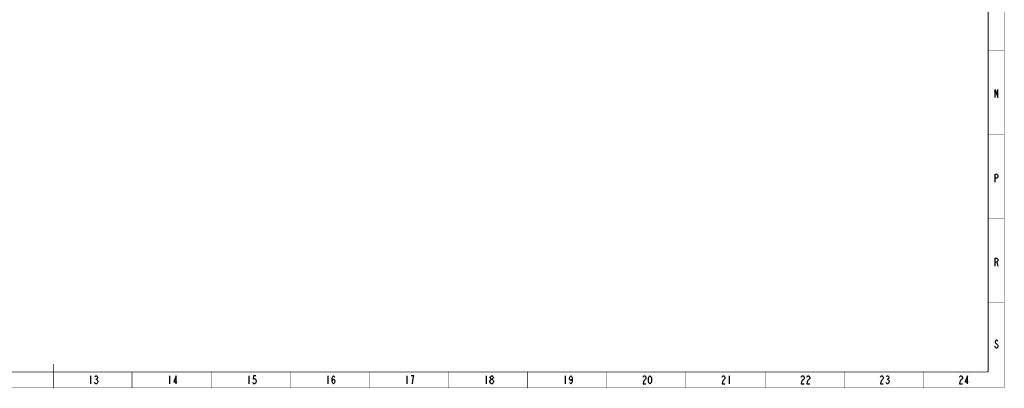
# Model space of a CAD drawing. Header units: millimetres. Extents: x 0 to 3156, y 0 to 2462.
# Tile 3 of 7: x 1147 to 2378, y 0 to 461. Entities that reach past the tile are written whole.
import ezdxf

# ---------------------------------------------------------------- set-up
doc = ezdxf.new("R2010")
doc.units = ezdxf.units.MM
doc.header["$LTSCALE"] = 130.79
doc.layers.add('0100180B0000_DXF_FORMAT', color=7, linetype='CONTINUOUS')

msp = doc.modelspace()

# ---------------------------------------------------------------- linework, layer by layer
at = {"layer": '0100180B0000_DXF_FORMAT', "color": 5, "linetype": 'Continuous'}
for p, q in [((2368.882, 157.343), (2370.195, 152.343)), ((2367.132, 50.696), (2366.257, 52.363)), ((1235.023, 15.122), (1235.023, 5.122)), ((1334.023, 15.122), (1334.023, 5.122)), ((1433.023, 15.122), (1433.023, 5.122)), ((1532.023, 15.122), (1532.023, 5.122)), ((1631.023, 15.122), (1631.023, 5.122)), ((1730.023, 15.122), (1730.023, 5.122)), ((1829.023, 15.122), (1829.023, 5.122)), ((2034.023, 15.122), (2034.023, 5.122)), ((1241.585, 10.955), (1242.46, 10.955)), ((2231.585, 10.955), (2232.46, 10.955))]:
    msp.add_line(p, q, dxfattribs=at)
at = {"layer": '0100180B0000_DXF_FORMAT', "color": 2, "linetype": 'Continuous', "const_width": 0.5}
for points in [[(2378, 0), (2378, 1682)], [(2358, 422), (2378, 422)], [(2358, 317), (2378, 317)], [(2358, 212), (2378, 212)], [(2358, 107), (2378, 107)], [(1287, 0), (1287, 20)], [(1386, 0), (1386, 20)], [(1485, 0), (1485, 20)], [(1584, 0), (1584, 20)], [(1683, 0), (1683, 20)], [(1782, 0), (1782, 20)], [(1881, 0), (1881, 20)], [(1980, 0), (1980, 20)], [(2079, 0), (2079, 20)], [(2178, 0), (2178, 20)], [(2277, 0), (2277, 20)], [(0, 0), (2378, 0)]]:
    msp.add_lwpolyline(points, dxfattribs=at)
at = {"layer": '0100180B0000_DXF_FORMAT', "color": 7, "linetype": 'Continuous', "const_width": 1}
for points in [[(2358, 20), (2358, 1662)], [(1189, 0), (1189, 30)], [(50, 20), (2358, 20)]]:
    msp.add_lwpolyline(points, dxfattribs=at)
at = {"layer": '0100180B0000_DXF_FORMAT', "color": 5, "linetype": 'Continuous'}
for points in [[(2366.675, 363.505), (2366.675, 373.505), (2370.175, 363.505), (2370.175, 373.505)], [(2366.695, 257.343), (2366.695, 267.343), (2368.882, 267.343), (2369.757, 266.51), (2370.195, 265.677), (2370.195, 264.01), (2369.757, 263.177), (2368.882, 262.343), (2366.695, 262.343)], [(2366.695, 152.343), (2366.695, 162.343), (2368.882, 162.343), (2369.757, 161.51), (2370.195, 160.677), (2370.195, 159.01), (2369.757, 158.177), (2368.882, 157.343), (2366.695, 157.343)], [(2370.195, 58.196), (2369.757, 59.03), (2368.882, 59.863), (2368.007, 59.863), (2367.132, 59.03), (2366.695, 58.196), (2366.695, 57.363), (2367.132, 56.53), (2369.757, 54.03)], [(2369.757, 54.03), (2370.195, 53.196), (2370.195, 51.53), (2369.757, 50.696), (2368.882, 49.863), (2368.007, 49.863), (2367.132, 50.696)], [(1240.71, 14.288), (1241.585, 15.122), (1242.46, 15.122), (1243.335, 14.288), (1243.773, 13.455), (1243.773, 12.622), (1243.335, 11.788), (1242.46, 10.955), (1243.335, 10.122), (1244.21, 8.455)], [(1342.335, 5.122), (1342.335, 15.122), (1339.273, 7.622), (1343.21, 7.622)], [(1441.773, 15.122), (1439.148, 15.122), (1438.71, 10.955), (1439.585, 11.788), (1440.46, 11.788), (1441.335, 10.955), (1441.773, 10.122), (1442.21, 8.455), (1441.773, 6.788), (1441.335, 5.955), (1440.46, 5.122), (1439.585, 5.122), (1438.71, 5.955), (1438.273, 6.788)], [(1537.273, 8.455), (1537.71, 10.122), (1539.023, 10.955), (1540.335, 10.122), (1540.773, 8.455), (1540.335, 6.788), (1539.898, 5.955), (1539.023, 5.122), (1538.148, 5.955), (1537.71, 6.788), (1537.273, 8.455), (1537.273, 11.788), (1537.71, 13.455), (1538.148, 14.288), (1539.023, 15.122), (1539.898, 14.288), (1540.335, 13.455)], [(1638.023, 5.122), (1638.46, 9.288), (1638.898, 11.788), (1639.335, 13.455), (1639.773, 15.122), (1636.273, 15.122)], [(1736.585, 10.955), (1735.71, 11.788), (1735.273, 12.622), (1735.273, 13.455), (1735.71, 14.288), (1736.585, 15.122), (1737.46, 15.122), (1738.335, 14.288), (1738.773, 13.455), (1738.773, 12.622), (1738.335, 11.788), (1737.46, 10.955)], [(1837.773, 11.788), (1837.335, 10.122), (1836.023, 9.288), (1834.71, 10.122), (1834.273, 11.788), (1834.71, 13.455), (1835.148, 14.288), (1836.023, 15.122), (1836.898, 14.288), (1837.335, 13.455), (1837.773, 11.788), (1837.773, 8.455), (1837.335, 6.788), (1836.898, 5.955), (1836.023, 5.122), (1835.148, 5.955), (1834.71, 6.788)], [(1926.273, 13.455), (1926.71, 14.288), (1927.585, 15.122), (1928.46, 15.122), (1929.335, 14.288), (1929.773, 13.455), (1929.773, 11.788), (1929.335, 10.955), (1928.46, 10.122), (1927.585, 9.288), (1926.71, 7.622), (1926.273, 5.122), (1929.773, 5.122)], [(1935.023, 5.122), (1934.148, 5.955), (1933.71, 6.788), (1933.273, 8.455), (1933.273, 11.788), (1933.71, 13.455), (1934.148, 14.288), (1935.023, 15.122), (1935.898, 14.288), (1936.335, 13.455), (1936.773, 11.788), (1936.773, 8.455), (1936.335, 6.788), (1935.898, 5.955), (1935.023, 5.122)], [(2025.273, 13.455), (2025.71, 14.288), (2026.585, 15.122), (2027.46, 15.122), (2028.335, 14.288), (2028.773, 13.455), (2028.773, 11.788), (2028.335, 10.955)], [(2124.273, 13.455), (2124.71, 14.288), (2125.585, 15.122), (2126.46, 15.122), (2127.335, 14.288), (2127.773, 13.455), (2127.773, 11.788), (2127.335, 10.955), (2126.46, 10.122), (2125.585, 9.288), (2124.71, 7.622), (2124.273, 5.122), (2127.773, 5.122)], [(2131.273, 13.455), (2131.71, 14.288), (2132.585, 15.122), (2133.46, 15.122), (2134.335, 14.288), (2134.773, 13.455), (2134.773, 11.788), (2134.335, 10.955), (2133.46, 10.122), (2132.585, 9.288), (2131.71, 7.622), (2131.273, 5.122), (2134.773, 5.122)], [(2223.273, 13.455), (2223.71, 14.288), (2224.585, 15.122), (2225.46, 15.122), (2226.335, 14.288), (2226.773, 13.455), (2226.773, 11.788), (2226.335, 10.955), (2225.46, 10.122), (2224.585, 9.288), (2223.71, 7.622), (2223.273, 5.122), (2226.773, 5.122)], [(2230.71, 14.288), (2231.585, 15.122), (2232.46, 15.122), (2233.335, 14.288), (2233.773, 13.455), (2233.773, 12.622), (2233.335, 11.788), (2232.46, 10.955), (2233.335, 10.122)], [(2322.273, 13.455), (2322.71, 14.288), (2323.585, 15.122), (2324.46, 15.122), (2325.335, 14.288), (2325.773, 13.455), (2325.773, 11.788), (2325.335, 10.955), (2324.46, 10.122), (2323.585, 9.288), (2322.71, 7.622), (2322.273, 5.122), (2325.773, 5.122)], [(2332.335, 5.122), (2332.335, 15.122), (2329.273, 7.622), (2333.21, 7.622)], [(1243.335, 5.955), (1242.46, 5.122), (1241.585, 5.122), (1240.71, 5.955), (1240.273, 6.788)], [(1244.21, 8.455), (1244.21, 7.622), (1243.335, 5.955)], [(1734.835, 7.622), (1734.835, 8.455), (1735.71, 10.122)], [(1736.585, 5.122), (1735.71, 5.955), (1734.835, 7.622)], [(1735.71, 10.122), (1736.585, 10.955), (1737.46, 10.955), (1738.335, 10.122), (1738.773, 9.288), (1739.21, 8.455), (1739.21, 7.622)], [(1739.21, 7.622), (1738.335, 5.955), (1737.46, 5.122), (1736.585, 5.122)], [(2028.335, 10.955), (2026.585, 9.288), (2025.71, 7.622), (2025.273, 5.122), (2028.773, 5.122)], [(2234.21, 7.622), (2233.335, 5.955), (2232.46, 5.122), (2231.585, 5.122), (2230.71, 5.955), (2230.273, 6.788)], [(2233.335, 10.122), (2234.21, 8.455), (2234.21, 7.622)]]:
    msp.add_lwpolyline(points, dxfattribs=at)

doc.saveas('drawing.dxf')
